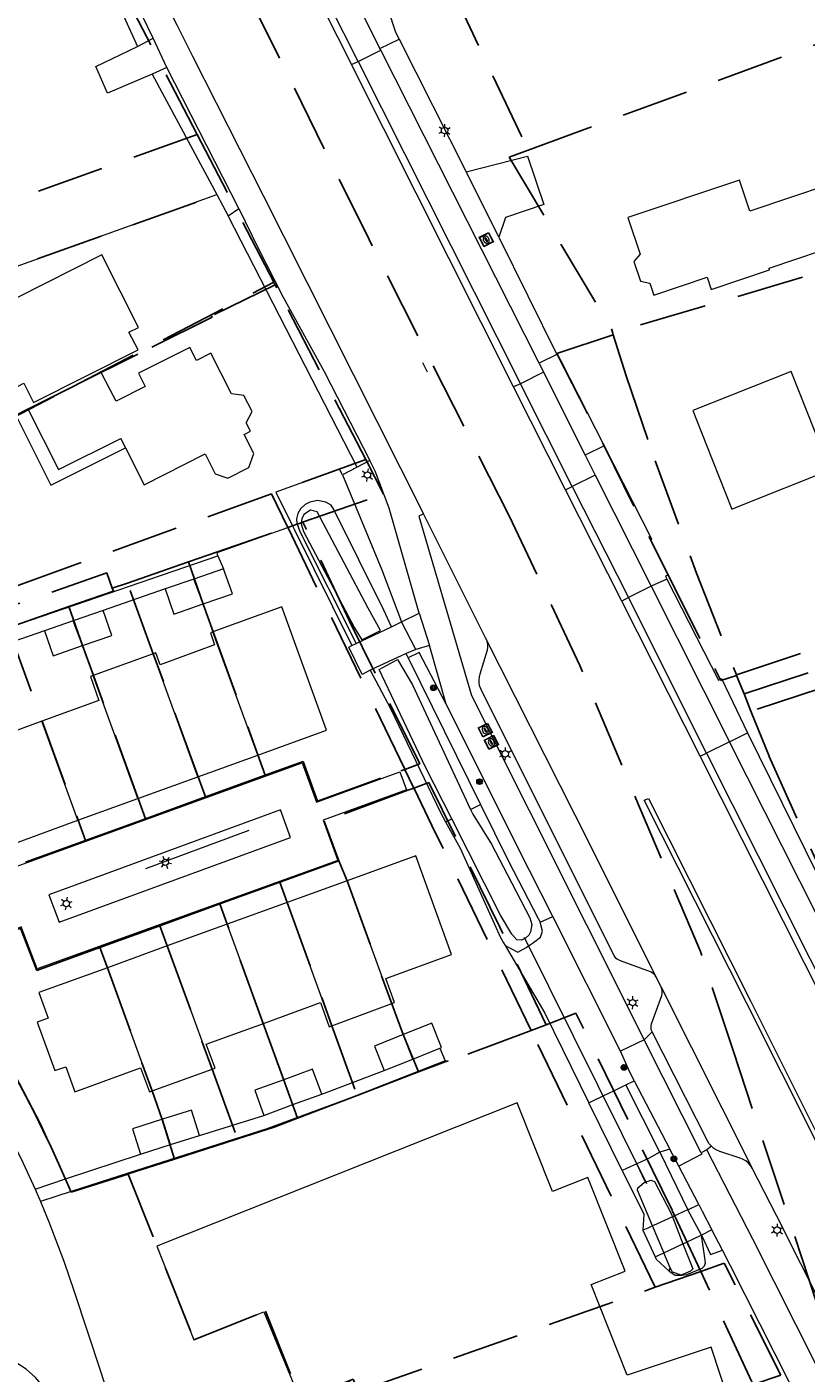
# Model space of a CAD drawing. Header units: metres. Extents: x 89872 to 94585, y 463299 to 469000.
# Tile 169 of 230: x 90918 to 90991, y 466082 to 466209. Entities that reach past the tile are written whole.
import ezdxf
from ezdxf.enums import TextEntityAlignment as Align

# ---------------------------------------------------------------- set-up
doc = ezdxf.new("R2010")
doc.units = ezdxf.units.M
doc.linetypes.add('HIDDEN', pattern=[9.525, 6.35, -3.175])
doc.layers.get('0').update_dxf_attribs({"linetype": 'CONTINUOUS'})
for name, color, linetype, lineweight in [('B-WE-GR-BEPLANTING_CULTUUR-G', 251, 'CONTINUOUS', 13), ('B-WE-GR-BOOM-S', 251, 'CONTINUOUS', 13), ('B-WE-IE-TERREINAFSCHEIDING-G', 251, 'CONTINUOUS', 13), ('B-WE-KL-ET_LS_OV_LICHTMAST-S', 251, 'CONTINUOUS', 13), ('B-WE-KL-GAS_PUT-S', 251, 'CONTINUOUS', 13), ('B-WE-KW-KUNSTWERK-GV', 251, 'CONTINUOUS', 13), ('B-WE-KW-KUNSTWERK_DUIKER-G', 251, 'CONTINUOUS', 13), ('B-WE-OG-TOPOGRAFIE_BEBOUWING-GV', 251, 'CONTINUOUS', 13), ('B-WE-OG-TOPOGRAFIE_BEBOUWING_LUIFEL-GV', 251, 'CONTINUOUS', 13), ('B-WE-OG-TOPOGRAFIE_HUISNUMMER-T25', 251, 'CONTINUOUS', 13), ('B-WE-OG-TOPOGRAFIE_STRAATNAAM-T18', 251, 'CONTINUOUS', 13), ('B-WE-OG-TOPOGRAFIE_WATER-GV', 251, 'CONTINUOUS', 13), ('B-WE-VH-VERHARDING-GV', 251, 'CONTINUOUS', 13), ('Percelen', 10, 'HIDDEN', 25)]:
    doc.layers.add(name, color=color, linetype=linetype, lineweight=lineweight)
doc.styles.get("Standard").update_dxf_attribs({"font": 'isocp.shx'})

# ---------------------------------------------------------------- blocks, each defined once
blk = doc.blocks.new('Q_GASPUT')
blk.add_lwpolyline([(-0.5, 0.5), (0.5, 0.5), (0.5, -0.5), (-0.5, -0.5)], close=True)
for points in [[(-0.44, 0.46), (0.44, 0.46, -0.414214), (0.46, 0.44), (0.46, -0.44, -0.414214), (0.44, -0.46), (-0.44, -0.46, -0.414214), (-0.46, -0.44), (-0.46, 0.44), (-0.46, 0.44), (-0.46, 0.45), (-0.46, 0.45), (-0.46, 0.45), (-0.46, 0.45), (-0.46, 0.45), (-0.46, 0.45), (-0.46, 0.46), (-0.46, 0.46), (-0.46, 0.46), (-0.45, 0.46), (-0.45, 0.46), (-0.45, 0.46), (-0.45, 0.46), (-0.45, 0.46), (-0.45, 0.46), (-0.44, 0.46), (-0.44, 0.46)], [(-0.34, 0.1, 0.380426), (-0.28, -0.18)], [(-0.01, 0.27, 0.240218), (-0.34, 0.1)], [(-0.19, 0.04, 0.853344), (-0.19, -0.03)], [(0.33, 0.11, 0.240191), (-0.01, 0.27)], [(0.18, -0.03, 0.849746), (0.18, 0.04)], [(0.27, -0.18, 0.380426), (0.33, 0.11)], [(-0.28, -0.18, 0.148452), (0.01, -0.26)], [(0.01, -0.26, 0.131742), (0.27, -0.18)]]:
    blk.add_lwpolyline(points, format="xyb")
for points in [[(-0.19, 0.04), (0.18, 0.04)], [(0.18, -0.03), (-0.19, -0.03)]]:
    blk.add_lwpolyline(points)
blk = doc.blocks.new('Q_BOOM')
for radius in [0.27, 0.18, 0.09]:
    blk.add_circle((0, 0), radius)
blk = doc.blocks.new('Q_LICHTMAST')
for points in [[(-0.26, 0.15), (-0.52, 0.3)], [(0, 0.3), (0, 0.6)], [(0.26, 0.15), (0.52, 0.3)], [(-0.26, -0.15), (-0.52, -0.3)], [(0, -0.3), (0, -0.6)], [(0.26, -0.15), (0.52, -0.3)]]:
    blk.add_lwpolyline(points)
blk.add_circle((0, 0), 0.3)

msp = doc.modelspace()

# ---------------------------------------------------------------- linework, layer by layer
at = {"layer": 'B-WE-GR-BEPLANTING_CULTUUR-G'}
for p, q in [((90923.14, 466218.49), (90928.15, 466207.36)), ((90928.15, 466207.36), (90929.64, 466208.15)), ((90930.91, 466205.37), (90929.55, 466204.75)), ((90937.71, 466192.09), (90930.91, 466205.37)), ((90929.55, 466204.75), (90935.64, 466193.4)), ((90935.64, 466193.4), (90936.7, 466191.42)), ((90936.7, 466191.42), (90937.71, 466192.09)), ((90950.03, 466168.36), (90947.45, 466167.03)), ((90953, 466153.18), (90954.67, 466154.01)), ((90954.68, 466150.28), (90953.64, 466149.79)), ((90953.64, 466149.79), (90960.46, 466135.98)), ((90957.21, 466145.43), (90954.68, 466150.28)), ((90959.51, 466135.5), (90960.46, 466135.98)), ((90957.17, 466134.34), (90957.75, 466134.62)), ((90966.06, 466124.91), (90967.27, 466125.42)), ((90964.96, 466122.67), (90964.62, 466123.35)), ((90978.29, 466103.53), (90977.33, 466103.23)), ((90977.33, 466103.23), (90979.98, 466097.82)), ((90979.12, 466101.94), (90978.29, 466103.53)), ((90975.98, 466100.42), (90975.18, 466102.15)), ((90981, 466098.33), (90979.12, 466101.94)), ((90979.98, 466097.82), (90981, 466098.33)), ((90982.24, 466095.93), (90981.26, 466095.44)), ((90983.22, 466094.03), (90982.24, 466095.93)), ((90978.2, 466092.04), (90978.3, 466092.37))]:
    msp.add_line(p, q, dxfattribs=at)
for points in [[(90929.64, 466208.15), (90927.13, 466213.35), (90924.22, 466219.29)], [(90954.67, 466154.01), (90951.85, 466163.87), (90950.54, 466167.38), (90950.03, 466168.36)], [(90947.45, 466167.03), (90951.15, 466158.07), (90953, 466153.18)], [(90967.27, 466125.42), (90965.07, 466129.78), (90957.21, 466145.43)], [(90960.46, 466135.98), (90963.1, 466130.63), (90965.88, 466125.25), (90966.06, 466124.91)], [(90981.26, 466095.44), (90982.09, 466093.6), (90983.22, 466094.03)]]:
    msp.add_lwpolyline(points, dxfattribs=at)
at = {"layer": 'B-WE-IE-TERREINAFSCHEIDING-G'}
for p, q in [((90948.85, 466167.75), (90947.45, 466167.03)), ((90962.77, 466122.7), (90966.52, 466116.32)), ((90966.52, 466116.32), (90970.66, 466107.9))]:
    msp.add_line(p, q, dxfattribs=at)
for points in [[(90911.61, 466151.1), (90906.18, 466167.14), (90904.47, 466166.2), (90899.47, 466180.46), (90935.64, 466193.4)], [(90947.45, 466167.03), (90947.19, 466167.56), (90941.18, 466165.39), (90942.75, 466162.23)], [(90935.72, 466159.4), (90935.66, 466159.71), (90942.75, 466162.23)], [(90942.75, 466162.23), (90942.91, 466161.91), (90948.35, 466150.96)], [(90921.39, 466100.72), (90919.05, 466105.88), (90915.47, 466112.76), (90913.03, 466116.94), (90910.38, 466121.15)]]:
    msp.add_lwpolyline(points, dxfattribs=at)
at = {"layer": 'B-WE-KW-KUNSTWERK-GV'}
for p, q in [((90981.26, 466095.44), (90979.98, 466097.82)), ((90975.73, 466095.89), (90976.89, 466093.4)), ((90976.89, 466093.4), (90976.89, 466093.4))]:
    msp.add_line(p, q, dxfattribs=at)
for points in [[(90979.98, 466097.82), (90979.67, 466097.68), (90978.75, 466097.26), (90978.52, 466097.15)], [(90976.64, 466096.31), (90976.19, 466096.1), (90975.73, 466095.89)], [(90978.52, 466097.15), (90977.02, 466096.47), (90976.64, 466096.31)], [(90979.51, 466094.62), (90979.58, 466094.66), (90980.76, 466095.21), (90981.26, 466095.44)], [(90976.89, 466093.4), (90977.25, 466093.56), (90977.71, 466093.78)], [(90977.71, 466093.78), (90978.25, 466094.03), (90979.51, 466094.62)]]:
    msp.add_lwpolyline(points, dxfattribs=at)
at = {"layer": 'B-WE-KW-KUNSTWERK_DUIKER-G'}
msp.add_line((90964.55, 466123.5), (90976.09, 466100.28), dxfattribs=at)
at = {"layer": 'B-WE-OG-TOPOGRAFIE_BEBOUWING-GV'}
for p, q in [((90928.89, 466175.34), (90926.14, 466173.96)), ((90980.43, 466173.08), (90981.73, 466169.8)), ((90926.6, 466170.45), (90927.04, 466169.57)), ((90933.45, 466157.2), (90930.77, 466156.29)), ((90936.27, 466158.17), (90933.45, 466157.2)), ((90934.34, 466154.87), (90933.45, 466157.2)), ((90922.12, 466153.27), (90919.42, 466152.33)), ((90924.92, 466154.24), (90922.12, 466153.27)), ((90923, 466150.94), (90922.12, 466153.27)), ((90939.48, 466140.64), (90935.26, 466152.23)), ((90929.63, 466150.16), (90923.99, 466148.13)), ((90933.84, 466138.59), (90929.63, 466150.16)), ((90928.2, 466136.54), (90923.99, 466148.13)), ((90922.56, 466134.49), (90919.17, 466143.82)), ((90933.84, 466138.59), (90939.48, 466140.64)), ((90928.2, 466136.54), (90933.84, 466138.59)), ((90922.56, 466134.49), (90928.2, 466136.54)), ((90916.92, 466132.44), (90922.56, 466134.49)), ((90947.89, 466128.8), (90942.25, 466126.75)), ((90952.1, 466117.23), (90947.89, 466128.8)), ((90942.25, 466126.75), (90936.61, 466124.7)), ((90946.47, 466115.15), (90942.25, 466126.75)), ((90936.61, 466124.7), (90930.97, 466122.66)), ((90940.01, 466115.37), (90936.61, 466124.7)), ((90930.97, 466122.66), (90925.33, 466120.61)), ((90930.97, 466122.66), (90935.19, 466111.07)), ((90929.55, 466109.02), (90925.33, 466120.61)), ((90946.47, 466115.15), (90952.1, 466117.23)), ((90955.88, 466115.4), (90953.16, 466114.31)), ((90954.08, 466112.01), (90953.16, 466114.31)), ((90954.08, 466112.01), (90956.62, 466113.03)), ((90951.39, 466110.93), (90954.08, 466112.01)), ((90929.55, 466109.02), (90935.19, 466111.07)), ((90942.79, 466107.72), (90941.93, 466110.07)), ((90940.04, 466106.71), (90942.79, 466107.72)), ((90942.79, 466107.72), (90945.51, 466108.72)), ((90931.27, 466103.96), (90930.52, 466106.34)), ((90928.46, 466103.06), (90931.27, 466103.96)), ((90931.27, 466103.96), (90934, 466104.83))]:
    msp.add_line(p, q, dxfattribs=at)
for points in [[(90995.07, 466188.98), (90993.27, 466194.35), (90985.82, 466191.84), (90984.83, 466194.76), (90974.33, 466191.25), (90975.48, 466187.8), (90974.88, 466187.1), (90975.52, 466185.24), (90976.4, 466185.06)], [(90976.4, 466185.06), (90976.77, 466183.95), (90981.78, 466185.63), (90982.17, 466184.46), (90987.67, 466186.31), (90987.62, 466186.47), (90995.07, 466188.98)], [(90914.5, 466181.51), (90910.93, 466179.71), (90913.91, 466173.8), (90917.46, 466175.64), (90918.38, 466173.82), (90928.21, 466178.78), (90927.36, 466180.45), (90928.26, 466180.9), (90924.81, 466187.74), (90914.09, 466182.33)], [(90927.04, 466169.57), (90928.78, 466166.08), (90934.54, 466168.99), (90935.48, 466167.13), (90936.66, 466166.7), (90938.64, 466167.71), (90939.1, 466169.02), (90938.19, 466170.83), (90938.79, 466171.13), (90938.39, 466171.91), (90938.95, 466172.98), (90938.17, 466174.5), (90937.01, 466174.65), (90935.08, 466178.49), (90933.71, 466177.8), (90933.09, 466179.02), (90928.26, 466176.58), (90928.89, 466175.34)], [(90926.14, 466173.96), (90925.58, 466175.03), (90924.75, 466176.67), (90922.12, 466175.35), (90917.88, 466173.16)], [(90981.73, 466169.8), (90984.11, 466163.79), (90984.87, 466164.09), (90993.36, 466167.48), (90989.7, 466176.76), (90980.43, 466173.08)], [(90934.34, 466154.87), (90937.1, 466155.81), (90936.27, 466158.17)], [(90930.77, 466156.29), (90931.58, 466153.91), (90934.34, 466154.87)], [(90939.48, 466140.64), (90945.94, 466142.99), (90941.74, 466154.58), (90935.26, 466152.23)], [(90923, 466150.94), (90925.74, 466151.89), (90924.92, 466154.24)], [(90919.42, 466152.33), (90920.23, 466149.98), (90923, 466150.94)], [(90935.26, 466152.23), (90935.02, 466152.14), (90935.4, 466151.01), (90930.29, 466149.14), (90929.9, 466150.26), (90929.63, 466150.16)], [(90923.99, 466148.13), (90923.73, 466148.03), (90924.53, 466145.77), (90919.17, 466143.82)], [(90919.17, 466143.82), (90913.79, 466141.85), (90912.99, 466144.1), (90912.72, 466144)], [(90952.1, 466117.23), (90952.37, 466117.33), (90951.54, 466119.59), (90957.72, 466121.85), (90954.36, 466131.15), (90947.89, 466128.8)], [(90925.33, 466120.61), (90918.88, 466118.27), (90919.74, 466115.87), (90918.71, 466115.5), (90920.37, 466110.93), (90921.41, 466111.29), (90922.26, 466108.94), (90928.46, 466111.18), (90929.28, 466108.93), (90929.55, 466109.02)], [(90940.01, 466115.37), (90945.39, 466117.33), (90946.21, 466115.05), (90946.47, 466115.15)], [(90935.19, 466111.07), (90935.46, 466111.16), (90934.63, 466113.41), (90940.01, 466115.37)], [(90956.62, 466113.03), (90956.79, 466113.1), (90955.88, 466115.4)], [(90953.16, 466114.31), (90950.48, 466113.24), (90951.39, 466110.93)], [(90945.51, 466108.72), (90944.64, 466111.06), (90941.93, 466110.07)], [(90941.93, 466110.07), (90939.21, 466109.07), (90940.04, 466106.71)], [(90954.29, 466065.64), (90955.51, 466066.04), (90955.62, 466066.07), (90958.45, 466057.53), (90989.69, 466067.89), (90986.71, 466076.89), (90985, 466076.33), (90984.78, 466076.99), (90982.18, 466084.87), (90974.26, 466082.25), (90970.87, 466090.77), (90974.07, 466092.05), (90970.57, 466100.85), (90967.22, 466099.54), (90963.91, 466107.9), (90929.97, 466094.41)], [(90930.52, 466106.34), (90927.7, 466105.43), (90928.46, 466103.06)], [(90934, 466104.83), (90933.24, 466107.2), (90930.52, 466106.34)], [(90929.97, 466094.41), (90933.47, 466085.57), (90940.07, 466088.2), (90943.48, 466079.92), (90947.97, 466081.64), (90948.08, 466081.68), (90948.38, 466080.84), (90952.78, 466068.69)]]:
    msp.add_lwpolyline(points, dxfattribs=at)
at = {"layer": 'B-WE-OG-TOPOGRAFIE_BEBOUWING_LUIFEL-GV'}
for points in [[(90917.88, 466173.16), (90916.74, 466172.58), (90919.99, 466166.05), (90927.04, 466169.57)], [(90917.88, 466173.16), (90920.73, 466167.53), (90926.6, 466170.45)], [(90927.04, 466169.57), (90927.04, 466169.57), (90926.6, 466170.45)]]:
    msp.add_lwpolyline(points, dxfattribs=at)
at = {"layer": 'B-WE-OG-TOPOGRAFIE_STRAATNAAM-T18'}
for p, q in [((90954.98, 466177.61), (90955.44, 466176.72)), ((90928.94, 466129.96), (90938.67, 466133.55))]:
    msp.add_line(p, q, dxfattribs=at)
at = {"layer": 'B-WE-OG-TOPOGRAFIE_WATER-GV'}
for p, q in [((90948.74, 466151.15), (90952.06, 466152.7)), ((90953.46, 466150.19), (90950.06, 466148.62)), ((90952.65, 466149.63), (90954.04, 466147.26)), ((90953.64, 466149.79), (90953.46, 466150.19)), ((90954.04, 466147.26), (90959.51, 466135.5)), ((90978.52, 466097.15), (90979.51, 466094.62)), ((90975.73, 466095.89), (90976.89, 466093.4)), ((90978.3, 466092.37), (90977.71, 466093.78))]:
    msp.add_line(p, q, dxfattribs=at)
for points in [[(90946.4, 466164.18), (90945.88, 466164.45), (90945.12, 466164.59), (90944.37, 466164.46), (90943.94, 466164.23), (90943.51, 466163.81), (90943.27, 466163.39), (90943.14, 466162.89), (90943.17, 466162.47), (90943.43, 466161.68), (90948.74, 466151.15)], [(90945.07, 466163.55), (90944.44, 466163.7), (90943.83, 466163.28), (90943.62, 466162.89), (90943.58, 466162.4), (90943.79, 466161.69), (90948.59, 466152.62), (90949.27, 466151.47), (90951.05, 466152.35), (90949.89, 466154.48), (90945.07, 466163.55)], [(90952.06, 466152.7), (90951.35, 466154.28), (90946.66, 466163.75), (90946.4, 466164.18)], [(90957.75, 466134.62), (90955.27, 466139.51), (90952.63, 466145.06), (90950.92, 466148.69), (90952.65, 466149.63)], [(90950.06, 466148.62), (90951.99, 466145.01), (90956.73, 466135.18), (90957.17, 466134.34)], [(90959.51, 466135.5), (90959.73, 466135.06), (90961.5, 466132.24), (90962.99, 466129.35), (90965.1, 466125.3), (90965.28, 466124.68), (90965.15, 466123.98), (90964.99, 466123.67), (90964.69, 466123.39), (90964.62, 466123.35)], [(90957.17, 466134.34), (90958.55, 466131.87), (90962.32, 466123.46), (90962.62, 466122.96), (90962.77, 466122.7)], [(90964.62, 466123.35), (90964.32, 466123.21), (90963.88, 466123.23), (90963.4, 466123.77), (90962.32, 466125.56), (90957.75, 466134.62)], [(90964.96, 466122.67), (90965.43, 466122.99), (90966.09, 466123.5), (90966.3, 466124.06), (90966.06, 466124.91)], [(90962.77, 466122.7), (90963.96, 466122.08), (90964.74, 466122.52), (90964.96, 466122.67)], [(90977.33, 466103.23), (90976.26, 466102.64), (90975.18, 466102.15)], [(90975.18, 466102.15), (90974.21, 466101.71), (90973.8, 466101.52)], [(90973.8, 466101.52), (90975.82, 466097.41), (90975.73, 466095.89)], [(90976.64, 466096.31), (90975.23, 466099.66), (90975.27, 466099.89), (90975.45, 466100.04), (90975.87, 466100.38), (90975.98, 466100.42)], [(90975.98, 466100.42), (90976.49, 466100.62), (90976.84, 466100.48), (90978.37, 466097.53), (90978.52, 466097.15)], [(90977.71, 466093.78), (90977.7, 466093.8), (90976.64, 466096.31)], [(90978.2, 466092.04), (90978.78, 466091.68), (90979.4, 466091.65), (90979.87, 466091.73), (90981.32, 466092.31), (90981.55, 466092.54), (90981.62, 466092.83), (90981.56, 466093.29), (90981.26, 466095.44)], [(90979.51, 466094.62), (90980.44, 466092.26), (90980.21, 466092.03), (90979.35, 466091.68), (90978.53, 466091.95), (90978.3, 466092.37)], [(90976.89, 466093.4), (90976.99, 466093.18), (90978.2, 466092.04)]]:
    msp.add_lwpolyline(points, dxfattribs=at)
at = {"layer": 'B-WE-VH-VERHARDING-GV'}
for p, q in [((90950.99, 466207.17), (90948.44, 466212.31)), ((90945.68, 466210.88), (90948.3, 466205.65)), ((90948.94, 466205.93), (90946.25, 466211.26)), ((90930.91, 466205.37), (90929.64, 466208.15)), ((90950.99, 466207.17), (90952.8, 466208.05)), ((90952.8, 466208.05), (90959.11, 466195.56)), ((90948.94, 466205.93), (90951.07, 466207.02)), ((90951.07, 466207.02), (90950.99, 466207.17)), ((90965.96, 466177.53), (90951.07, 466207.02)), ((90948.3, 466205.65), (90948.94, 466205.93)), ((90963.55, 466175.3), (90948.3, 466205.65)), ((90948.94, 466205.93), (90964.23, 466175.6)), ((90948.85, 466167.75), (90936.7, 466191.42)), ((90937.71, 466192.09), (90939.51, 466188.35)), ((90962.19, 466189.39), (90967.65, 466178.35)), ((90967.65, 466178.35), (90965.96, 466177.53)), ((90965.96, 466177.53), (90966.38, 466176.68)), ((90966.38, 466176.68), (90964.23, 466175.6)), ((90966.38, 466176.68), (90970.29, 466168.86)), ((90964.23, 466175.6), (90963.55, 466175.3)), ((90968.45, 466165.61), (90963.55, 466175.3)), ((90969.08, 466165.93), (90964.23, 466175.6)), ((90972.08, 466169.75), (90970.29, 466168.86)), ((90970.29, 466168.86), (90971.25, 466166.98)), ((90950.03, 466168.36), (90948.85, 466167.75)), ((90968.45, 466165.61), (90969.08, 466165.93)), ((90971.25, 466166.98), (90969.08, 466165.93)), ((90969.08, 466165.93), (90974.39, 466155.46)), ((90971.25, 466166.98), (90976.53, 466156.53)), ((90973.75, 466155.13), (90968.45, 466165.61)), ((90960.93, 466151.67), (90955.08, 466163.36)), ((90911.61, 466151.1), (90935.72, 466159.4)), ((90935.72, 466159.4), (90936.27, 466158.17)), ((90978, 466157.19), (90976.53, 466156.53)), ((90930.77, 466156.29), (90924.92, 466154.24)), ((90976.53, 466156.53), (90974.39, 466155.46)), ((90976.53, 466156.53), (90983.88, 466141.89)), ((90974.39, 466155.46), (90973.75, 466155.13)), ((90981.13, 466140.52), (90973.75, 466155.13)), ((90981.72, 466140.82), (90974.39, 466155.46)), ((90954.67, 466154.01), (90955.66, 466150.96)), ((90919.42, 466152.33), (90913.6, 466150.31)), ((90952.06, 466152.7), (90953, 466153.18)), ((90954.35, 466150.57), (90953, 466153.18)), ((90948.35, 466150.96), (90948.74, 466151.15)), ((90955.66, 466150.96), (90954.35, 466150.57)), ((90957.21, 466145.43), (90955.66, 466150.96)), ((90954.35, 466150.57), (90953.46, 466150.19)), ((90983.88, 466141.89), (90981.72, 466140.82)), ((90983.88, 466141.89), (90985.59, 466142.73)), ((90981.13, 466140.52), (90981.72, 466140.82)), ((90973.63, 466112.74), (90967.27, 466125.42)), ((90977.45, 466118.78), (90977.02, 466119.68)), ((90977.45, 466118.78), (90986.02, 466101.73)), ((90976.61, 466114.57), (90975.87, 466113.83)), ((90975.87, 466113.83), (90973.63, 466112.74)), ((90981.23, 466103.19), (90975.87, 466113.83)), ((90945.51, 466108.72), (90951.39, 466110.93)), ((90974.14, 466109.57), (90974.93, 466109.97)), ((90977.33, 466103.23), (90974.14, 466109.57)), ((90974.93, 466109.97), (90978.29, 466103.53)), ((90973.8, 466101.52), (90970.66, 466107.9)), ((90934, 466104.83), (90940.04, 466106.71)), ((90982.19, 466103.8), (90981.76, 466103.47)), ((90921.39, 466100.72), (90928.46, 466103.06)), ((90981.76, 466103.47), (90981.23, 466103.19)), ((90918.53, 466099.77), (90921.39, 466100.72)), ((90918.53, 466099.77), (90919.02, 466098.61))]:
    msp.add_line(p, q, dxfattribs=at)
for points in [[(90905.03, 466262.63), (90907.71, 466257.34), (90914.64, 466243.58), (90916.86, 466239.16), (90917.5, 466237.89), (90919.65, 466233.7), (90924.14, 466224.76), (90931.85, 466209.39), (90933.34, 466206.43), (90940.02, 466193.27)], [(90950.23, 466213.19), (90950.46, 466212.74), (90951.06, 466212.93), (90952.46, 466208.69), (90952.8, 466208.05)], [(90929.55, 466204.75), (90925.33, 466202.97), (90924.24, 466205.48), (90928.15, 466207.36)], [(90959.11, 466195.56), (90964.88, 466197.04), (90966.42, 466192.48), (90962.8, 466191.25), (90962.19, 466189.39)], [(90962.19, 466189.39), (90961.49, 466190.8), (90959.11, 466195.56)], [(90940.02, 466193.27), (90941.91, 466189.51), (90955.08, 466163.36)], [(90939.51, 466188.35), (90941.86, 466183.76), (90945.73, 466176.75), (90950.03, 466168.36)], [(90967.65, 466178.35), (90968.01, 466177.77), (90972.08, 466169.75)], [(90972.08, 466169.75), (90976.55, 466160.99), (90976.48, 466160.84), (90978.11, 466157.59), (90977.86, 466157.46), (90978, 466157.19)], [(90955.08, 466163.36), (90954.66, 466163.14), (90959.6, 466146.23), (90975.87, 466113.83)], [(90978, 466157.19), (90982.86, 466147.68), (90983.15, 466147.83), (90985.59, 466142.73)], [(90950.06, 466148.62), (90949.31, 466148.22), (90948.06, 466150.81), (90948.35, 466150.96)], [(90977.02, 466119.68), (90976.94, 466119.82), (90976.85, 466119.94), (90976.74, 466120.05), (90976.61, 466120.14), (90976.47, 466120.21), (90973.64, 466121.25), (90973.49, 466121.31), (90973.35, 466121.39), (90973.23, 466121.49), (90973.13, 466121.61), (90973.05, 466121.75), (90961.4, 466145.02), (90960.51, 466146.8), (90960.4, 466147.09), (90960.34, 466147.38), (90960.32, 466147.69), (90960.35, 466147.99), (90960.43, 466148.28), (90961.1, 466150.53), (90961.14, 466150.76), (90961.14, 466151), (90961.1, 466151.23), (90961.04, 466151.46), (90960.93, 466151.67)], [(90977.02, 466119.68), (90969.36, 466134.98), (90960.93, 466151.67)], [(90993.83, 466122.16), (90983.88, 466141.89)], [(90985.59, 466142.73), (90995.35, 466122.92), (90997.17, 466119.28), (90998.17, 466117.41), (91000.66, 466117.95)], [(90981.72, 466140.82), (90991.47, 466121.49), (90994.2, 466116.1), (90994.09, 466116.04), (90999.28, 466106.04), (91001.39, 466102.48), (91004.01, 466098.37), (91006.79, 466094.28)], [(90909.21, 466122.91), (90910.68, 466123.72), (90911.65, 466124.25), (90913.52, 466125.11), (90916.01, 466126.27), (90916.49, 466126.42), (90915.28, 466129.61), (90943.67, 466139.9), (90945.02, 466136.21), (90952.87, 466139.06), (90953.49, 466137.37), (90945.64, 466134.51), (90947.01, 466130.72), (90918.72, 466120.5), (90917.22, 466124.45), (90914.19, 466123.09), (90912.41, 466122.21), (90910.62, 466121.28), (90910.38, 466121.15)], [(91004.9, 466093.31), (91003.26, 466096.54), (91001.23, 466100.52), (90997.18, 466108.63), (90990.94, 466121.04), (90981.13, 466140.52)], [(90920.78, 466124.89), (90942.58, 466132.86), (90941.62, 466135.47), (90919.8, 466127.48), (90920.78, 466124.89)], [(91006.42, 466077.39), (91003.49, 466082.11), (90999.66, 466089.05), (90992.08, 466104.19), (90985.5, 466117.3), (90975.87, 466136.38), (90976.28, 466136.55), (90985.86, 466117.49), (90992.43, 466104.38), (91000.01, 466089.24), (91003.84, 466082.34), (91006.81, 466077.63)], [(90907.73, 466119.66), (90911.35, 466113.68), (90914.32, 466108.47), (90915.68, 466105.77), (90917.39, 466102.21), (90918.53, 466099.77)], [(90976.61, 466114.57), (90976.55, 466114.71), (90976.52, 466114.87), (90976.51, 466115.02), (90976.52, 466115.18), (90976.56, 466115.34), (90977.51, 466118.01), (90977.55, 466118.17), (90977.56, 466118.32), (90977.55, 466118.48), (90977.51, 466118.63), (90977.45, 466118.78)], [(90982.19, 466103.8), (90981.99, 466104.04), (90981.83, 466104.3), (90976.61, 466114.57)], [(90956.62, 466113.03), (90957.11, 466111.84), (90948.24, 466108.37), (90940.34, 466105.43), (90927.28, 466101.27), (90921.92, 466099.54), (90919.02, 466098.61)], [(90974.93, 466109.97), (90974.38, 466111.07), (90973.63, 466112.74)], [(90970.66, 466107.9), (90971.04, 466108.08), (90972, 466108.54), (90973.07, 466109.05), (90974.14, 466109.57)], [(90986.02, 466101.73), (90985.86, 466101.99), (90985.67, 466102.22), (90985.44, 466102.42), (90985.18, 466102.57), (90984.9, 466102.68), (90982.98, 466103.31), (90982.69, 466103.43), (90982.43, 466103.6), (90982.19, 466103.8)], [(90981.23, 466103.19), (90981.29, 466103.07), (90979.12, 466101.94)], [(90995.23, 466077.01), (90992.17, 466082.96), (90986.08, 466095.05), (90981.76, 466103.47)], [(90996.19, 466077.56), (90996.1, 466078.12), (90995.23, 466083.57), (90988.31, 466097.27), (90986.02, 466101.73)], [(90919.02, 466098.61), (90919.8, 466096.69), (90921.23, 466092.97), (90922.2, 466090.14), (90924.72, 466082.52), (90927.41, 466074.13)], [(90981, 466098.33), (90981.33, 466097.7), (90982.24, 466095.93)], [(91001.39, 466058.28), (91000.59, 466059.88), (90997.33, 466066.3), (90993.61, 466073.55), (90991.94, 466076.82), (90991.7, 466077.28), (90989.5, 466081.61), (90983.99, 466092.53), (90983.22, 466094.03)], [(90922.53, 466072.77), (90920.91, 466077.97), (90920.52, 466079.08), (90919.99, 466080.14), (90919.34, 466081.12), (90918.57, 466082.02), (90917.68, 466082.8), (90916.36, 466083.66), (90914.9, 466084.28), (90913.37, 466084.66), (90911.79, 466084.78), (90910.22, 466084.64), (90907.69, 466084.07), (90904.47, 466083.16), (90901.24, 466082.2), (90898.57, 466081.6)]]:
    msp.add_lwpolyline(points, dxfattribs=at)
at = {"layer": 'Percelen'}
for p, q in [((90933.79, 466199.06), (90924.12, 466217.73)), ((90957.55, 466213.19), (90964.94, 466197.59)), ((90964.94, 466197.59), (90993.28, 466207.99)), ((90933.79, 466199.06), (90897.43, 466186.12)), ((90936.56, 466193.71), (90933.79, 466199.06)), ((90900.82, 466180.94), (90936.56, 466193.71)), ((90941, 466185.15), (90936.56, 466193.71)), ((90999.89, 466188.31), (90972.9, 466180.36)), ((90922.12, 466175.35), (90941, 466185.15)), ((90972.9, 466180.36), (90972.95, 466180.19)), ((90906.2, 466167.09), (90922.12, 466175.35)), ((90949.65, 466168.45), (90940.77, 466165.24)), ((90940.77, 466165.24), (90910.58, 466154.32)), ((90942.31, 466162.07), (90940.77, 466165.24)), ((90942.31, 466162.07), (90943.74, 466162.57)), ((90921.71, 466154.61), (90915.99, 466152.63)), ((90984.54, 466148.19), (90984.56, 466148.14)), ((90984.56, 466148.14), (90985.26, 466146.4)), ((90985.26, 466146.4), (90985.91, 466144.77)), ((90954.18, 466137.53), (90953.33, 466139.28)), ((90934.55, 466136.69), (90940.19, 466138.73)), ((90928.91, 466134.64), (90934.55, 466136.69)), ((90923.27, 466132.59), (90928.91, 466134.64)), ((90917.62, 466130.54), (90923.27, 466132.59)), ((90947.11, 466130.69), (90941.55, 466128.67)), ((90941.55, 466128.67), (90935.91, 466126.62)), ((90935.91, 466126.62), (90930.27, 466124.57)), ((90930.27, 466124.57), (90924.63, 466122.52)), ((90966.63, 466115.22), (90965.22, 466114.7)), ((90954.6, 466110.8), (90948.84, 466108.59)), ((90948.84, 466108.59), (90943.23, 466106.44)), ((90937.57, 466104.49), (90931.65, 466102.59)), ((90981.18, 466092.01), (90976.91, 466090.52)), ((90948.93, 466080.71), (90976.91, 466090.52))]:
    msp.add_line(p, q, dxfattribs=at)
for points in [[(91019.71, 465996.35), (91019.38, 465998.07), (91014.38, 466022.04), (91013.03, 466027.78), (91006.98, 466045.97), (90995.02, 466080.23), (90984.26, 466112.72), (90981.15, 466122.14), (90969.81, 466149.06), (90963.18, 466163.11), (90949.96, 466189.18), (90938.04, 466213.33), (90926.64, 466235.89), (90915.94, 466255.59), (90909.17, 466267.56), (90885.07, 466310.65), (90863.19, 466353.28), (90837.04, 466406.75), (90805.15, 466470.33)], [(90964.94, 466197.59), (90963.16, 466196.94), (90972.77, 466180.76), (90972.9, 466180.36)], [(90984.54, 466148.19), (91009.28, 466156.4), (91008.68, 466159.96), (91002.9, 466189.2)], [(90941.12, 466184.92), (90935.13, 466181.98), (90935.19, 466181.87), (90928.19, 466178.39), (90922.12, 466175.35)], [(90941.12, 466184.92), (90941.04, 466185.07), (90941.01, 466185.12), (90941, 466185.15)], [(90949.65, 466168.45), (90941.27, 466184.63), (90941.12, 466184.92)], [(90972.95, 466180.19), (90967.63, 466178.43), (90972.08, 466169.76), (90978.26, 466157.3), (90983.07, 466147.65), (90984.56, 466148.14)], [(90972.95, 466180.19), (90974.18, 466176.35), (90976.88, 466168.34), (90980.78, 466157.76), (90984.54, 466148.19)], [(90906.2, 466167.09), (90917.45, 466173.01), (90922.12, 466175.35)], [(90943.74, 466162.57), (90943.8, 466162.59), (90951.33, 466165.21), (90949.65, 466168.45)], [(90953.33, 466139.28), (90954.73, 466139.8), (90948.13, 466153.24), (90943.74, 466162.57)], [(90932.96, 466158.82), (90934.79, 466159.45), (90942.31, 466162.07)], [(90953.33, 466139.28), (90953.32, 466139.3), (90942.33, 466162.03), (90942.31, 466162.07)], [(90927.23, 466156.83), (90932.88, 466158.79), (90932.96, 466158.82)], [(90932.96, 466158.82), (90934.33, 466154.85), (90935.28, 466152.24), (90939.5, 466140.65), (90940.19, 466138.73)], [(90985.26, 466146.4), (91001.03, 466151.55), (91022.42, 466158.55)], [(90910.58, 466154.32), (90911.09, 466152.84), (90925.29, 466157.79), (90925.79, 466156.34)], [(90925.79, 466156.34), (90925.89, 466156.06), (90921.71, 466154.61)], [(90925.79, 466156.34), (90927.21, 466156.83), (90927.23, 466156.83)], [(90934.55, 466136.69), (90933.86, 466138.6), (90929.65, 466150.17), (90927.23, 466156.83)], [(90928.91, 466134.64), (90928.22, 466136.55), (90924.01, 466148.14), (90922.97, 466150.94), (90921.71, 466154.61)], [(91022.8, 466130.27), (91019.52, 466145.52), (91018.93, 466148.26), (91017.46, 466155.09), (91001.57, 466149.89), (90985.91, 466144.77)], [(90915.99, 466152.63), (90919.19, 466143.83), (90922.58, 466134.5), (90923.27, 466132.59)], [(90985.91, 466144.77), (90987.62, 466140.52), (90987.63, 466140.49), (90992.32, 466130.09), (90992.38, 466129.99), (90998.53, 466117.45)], [(90940.19, 466138.73), (90943.77, 466140.03), (90945.1, 466136.28), (90952.95, 466139.14), (90953.33, 466139.28)], [(90966.63, 466115.22), (90962.28, 466124.42), (90955.59, 466138.05), (90954.18, 466137.53)], [(90954.18, 466137.53), (90953.61, 466137.32), (90945.75, 466134.4), (90947.11, 466130.69)], [(90965.22, 466114.7), (90955.88, 466134), (90954.2, 466137.49), (90954.18, 466137.53)], [(90947.11, 466130.69), (90947.89, 466128.8), (90952.09, 466117.22), (90953.16, 466114.34), (90954.6, 466110.8)], [(90941.55, 466128.67), (90942.25, 466126.75), (90946.46, 466115.15), (90948.84, 466108.59)], [(90943.23, 466106.44), (90941.95, 466110.04), (90940, 466115.36), (90936.61, 466124.7), (90935.91, 466126.62)], [(90924.63, 466122.52), (90918.67, 466120.35), (90917.15, 466124.34), (90915.98, 466123.83), (90914.82, 466123.3), (90913.66, 466122.76), (90912.51, 466122.2), (90911.37, 466121.62), (90910.35, 466121.07), (90911.71, 466118.92), (90913.17, 466116.53), (90914.58, 466114.12), (90915.96, 466111.67), (90916.8, 466110.12), (90917.64, 466108.53), (90918.46, 466106.94), (90919.26, 466105.31), (90920.02, 466103.72), (90920.76, 466102.1), (90921.49, 466100.47), (90921.93, 466099.47), (90927.28, 466101.18)], [(90930.27, 466124.57), (90930.97, 466122.66), (90935.18, 466111.06), (90937.57, 466104.49)], [(90924.63, 466122.52), (90925.33, 466120.61), (90929.54, 466109.02), (90930.47, 466106.33), (90931.65, 466102.59)], [(90981.18, 466092.01), (90978.49, 466097.77), (90969.44, 466116.34), (90966.63, 466115.22)], [(90965.22, 466114.7), (90957.42, 466111.78), (90957.39, 466111.86), (90954.6, 466110.8)], [(90976.91, 466090.52), (90965.24, 466114.66), (90965.22, 466114.7)], [(90943.23, 466106.44), (90941.04, 466105.6), (90937.57, 466104.49)], [(90931.65, 466102.59), (90927.29, 466101.19), (90927.28, 466101.18)], [(90927.28, 466101.18), (90933.48, 466085.59), (90940.21, 466088.27), (90943.54, 466079.9), (90948.47, 466081.87), (90948.76, 466081.14), (90948.93, 466080.71)], [(90986.13, 466081.36), (90988.73, 466082.25), (90983.4, 466092.79), (90981.18, 466092.01)], [(90986.13, 466081.36), (90986.01, 466081.62), (90981.18, 466092.01)]]:
    msp.add_lwpolyline(points, dxfattribs=at)

# ---------------------------------------------------------------- block references
at = {"layer": 'B-WE-GR-BOOM-S'}
for p, rotation in [((90956.02, 466146.97), 117.5633141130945), ((90960.37, 466138.13), 116.683554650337), ((90973.96, 466111.23), 114.1622465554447), ((90978.66, 466102.61), 117.7213751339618)]:
    msp.add_blockref('Q_BOOM', p, dxfattribs=dict(at, rotation=rotation))
at = {"layer": 'B-WE-KL-ET_LS_OV_LICHTMAST-S'}
for p, rotation in [((90957.07, 466199.44), 116.824977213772), ((90949.81, 466167), 110.5864588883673), ((90962.78, 466140.75), 116.6576312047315), ((90930.78, 466130.53), 20.10867456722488), ((90921.46, 466126.65), 110.5536255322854), ((90974.77, 466117.32), 116.6576312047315), ((90988.38, 466095.9), 116.7820479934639)]:
    msp.add_blockref('Q_LICHTMAST', p, dxfattribs=dict(at, rotation=rotation))
at = {"layer": 'B-WE-KL-GAS_PUT-S'}
for p, rotation in [((90960.99, 466189.17), 116.7760329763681), ((90960.9, 466142.98), 116.6576312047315), ((90961.47, 466141.83), 116.6576312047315)]:
    msp.add_blockref('Q_GASPUT', p, dxfattribs=dict(at, rotation=rotation))

# ---------------------------------------------------------------- texts
at = {"layer": 'B-WE-OG-TOPOGRAFIE_HUISNUMMER-T25'}
for s, rotation, p in [('56', 18.8, (90977.57, 466186.97)), ('43A', 26.8, (90924.38, 466183.04)), ('43', 26.8, (90934.7, 466173.68)), ('52', 21.6, (90985.25, 466167.71))]:
    msp.add_text(s, height=0.0025, rotation=rotation, dxfattribs=at).set_placement(p, align=Align.MIDDLE)
at = {"layer": 'B-WE-OG-TOPOGRAFIE_STRAATNAAM-T18'}
for s, rotation, p in [('Rijnsburgerweg', 297.1288, (90954.98, 466177.61)), ('Karsenhof', 20.2107, (90928.94, 466129.96))]:
    msp.add_text(s, height=0.005, rotation=rotation, dxfattribs=at).set_placement(p, align=Align.MIDDLE)

doc.saveas('drawing.dxf')
